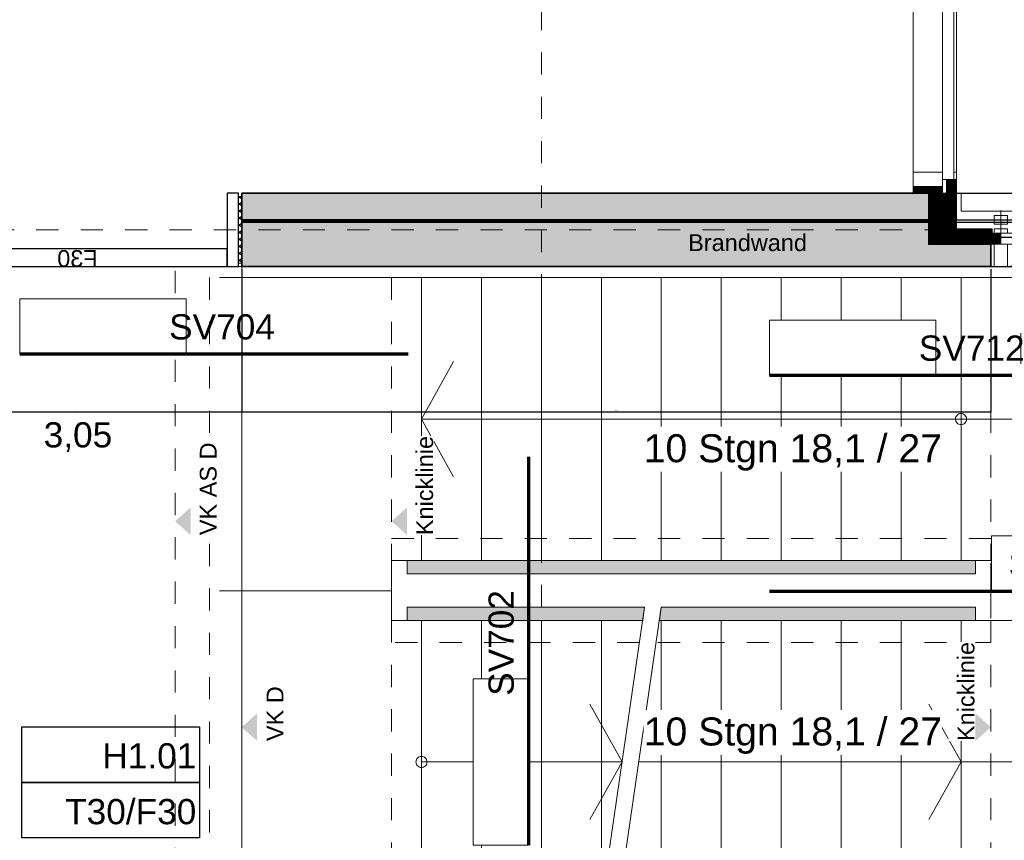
# Model space of a CAD drawing. Header units: metres. Extents: x -13 to 93, y -119 to 25.
# Tile 131 of 256: x 34.3 to 38.74, y -85.75 to -82.05. Entities that reach past the tile are written whole.
import ezdxf
from ezdxf.enums import TextEntityAlignment as Align

# ---------------------------------------------------------------- set-up
doc = ezdxf.new("R2010")
doc.units = ezdxf.units.M
doc.header["$LTSCALE"] = 0.00508
doc.header["$PDMODE"] = 1
doc.header["$PDSIZE"] = -2
for name, pattern in [('STYLE_05', [0.19684, 0.069505, -0.127335]), ('STYLE_06', [1.0537, 0.590515, -0.19684, 0.069505, -0.19684]), ('STYLE_11', [0.393677, 0.196838, -0.196838])]:
    doc.linetypes.add(name, pattern=pattern)
doc.layers.get('0').update_dxf_attribs({"lineweight": 18})
for name, color, linetype, lineweight in [('3-0-0 Dämmung', 7, 'Continuous', 18), ('3-3-0 AW Fassade', 7, 'Continuous', 18), ('3-3-0-1 AW Beton', 7, 'Continuous', 35), ('3-4-0-1 IW Beton', 7, 'Continuous', 35), ('3-4-4 ITüren', 7, 'Continuous', 25), ('3-5-4-1 Treppe Beton', 7, 'Continuous', 35), ('3-5-4-1 Treppe Beton VED', 7, 'STYLE_11', 25), ('3-5-4-2 Treppe Stahl VED', 7, 'STYLE_11', 25), ('3-5-4-3 Treppengeländer', 7, 'Continuous', 18), ('3-5-9 DeckenSonstig VED', 7, 'STYLE_11', 25), ('Ans-Kante', 7, 'Continuous', 18), ('Bemaßung', 7, 'Continuous', 18), ('Bemaßung-Achsen', 7, 'Continuous', 18), ('Bemaßung-Höhenkoten', 7, 'Continuous', 18), ('Keine', 7, 'Continuous', 18), ('Plan-Achse', 1, 'STYLE_06', 18), ('Plan-Raumstempel', 7, 'Continuous', 13), ('Plan-Text', 7, 'Continuous', 13), ('Plan-Text-Hinweis', 7, 'Continuous', 13)]:
    doc.layers.add(name, color=color, linetype=linetype, lineweight=lineweight)
doc.layers.get('0').freeze()
doc.styles.add('Arial', font='ARIAL.TTF')
doc.dimstyles.new('MTZ_200', dxfattribs={"dimtxt": 0.075762, "dimasz": 0.000706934, "dimexe": 0.001, "dimexo": 0.003, "dimgap": 0.0001, "dimtad": 1, "dimdec": 4, "dimzin": 11, "dimtxsty": 'Arial', "dimblk": 'VW_SLASH', "dimcen": 0, "dimdle": 0.001, "dimazin": 0, "dimtfac": 1, "dimtdec": 4, "dimtix": 1, "dimtmove": 0, "dimatfit": 0, "dimldrblk": 'VW_FILLEDARROW', "dimfxl": 0, "dimfrac": 2, "dimtolj": 1, "dimtzin": 11, "dimarcsym": 0})
pattern_1 = [(45, (0, 0), (0.015875, -0.015875), [])]
pattern_2 = [(-45, (0, 0), (0.015875, 0.015875), [])]
pattern_3 = [(45, (0, 0), (0.0003175, -0.0003175), [])]
pattern_4 = [(-45, (0, 0), (0.0003175, 0.0003175), [])]
pattern_5 = [(45, (0, 0), (0.0032, 0), []), (45, (0.0016, 0), (0.0032, 0), [0.0012, -0.0012])]

# ---------------------------------------------------------------- blocks, each defined once
blk = doc.blocks.new('*U181')
at = {"layer": '3-3-0 AW Fassade', "color": 7}
blk.add_line((50.8706, -75.8411), (50.9336, -75.8411), dxfattribs=at)
for points in [[(50.7386, -75.8086), (50.8706, -75.8086), (50.8706, -75.8736), (50.7386, -75.8736)], [(50.9206, -75.8086), (50.9336, -75.8086), (50.9336, -75.8736), (50.9206, -75.8736)]]:
    blk.add_lwpolyline(points, close=True, dxfattribs=at)
blk = doc.blocks.new('S_FV_F30_BT')
at = {"layer": '3-4-4 ITüren', "color": 7, "linetype": 'Continuous'}
for points in [[(-0.065, 0.33), (-0.015, 0.33), (-0.015, 0), (-0.065, 0)], [(-1.435, 0.08), (-0.065, 0.08), (-0.065, 0), (-1.435, 0)]]:
    blk.add_lwpolyline(points, close=True, dxfattribs=at)
at = {"layer": 'Plan-Text-Hinweis', "insert": (-0.8516, 0.0741), "char_height": 0.075762, "attachment_point": 1, "line_spacing_factor": 0.970546, "style": 'Arial'}
blk.add_mtext('{\\C7;\\lF30}', dxfattribs=at)
at = {"color": 7, "linetype": 'Continuous'}
blk.add_wipeout([(-1.5, 0.315), (-1.485, 0.315), (-1.485, 0.015), (-1.5, 0.015)], dxfattribs=at).dxf.layer = '3-0-0 Dämmung'
at = {"layer": '3-0-0 Dämmung', "linetype": 'Continuous', "lineweight": 5}
h = blk.add_hatch(dxfattribs=at)
h.set_pattern_fill('D_MMUNG_1_50', style=0, pattern_type=2)
h.set_pattern_definition(pattern_1)
h.paths.add_polyline_path([(-1.5, 0.315), (-1.485, 0.315), (-1.485, 0.015), (-1.5, 0.015)])
at = {"layer": '3-0-0 Dämmung', "linetype": 'Continuous', "lineweight": 13}
h = blk.add_hatch(dxfattribs=at)
h.set_pattern_fill('D_MMUNG_1_50-1', style=0, pattern_type=2)
h.set_pattern_definition(pattern_2)
h.paths.add_polyline_path([(-1.5, 0.315), (-1.485, 0.315), (-1.485, 0.015), (-1.5, 0.015)])
at = {"layer": '3-0-0 Dämmung', "color": 7, "linetype": 'Continuous'}
blk.add_lwpolyline([(-1.5, 0.315), (-1.485, 0.315), (-1.485, 0.015), (-1.5, 0.015)], close=True, dxfattribs=at)
at = {"layer": '3-4-4 ITüren', "color": 7, "linetype": 'Continuous'}
blk.add_lwpolyline([(-1.485, 0.33), (-1.435, 0.33), (-1.435, 0), (-1.485, 0)], close=True, dxfattribs=at)
at = {"color": 7, "linetype": 'Continuous'}
blk.add_wipeout([(-0.015, 0.315), (0, 0.315), (0, 0.015), (-0.015, 0.015)], dxfattribs=at).dxf.layer = '3-0-0 Dämmung'
at = {"layer": '3-0-0 Dämmung', "linetype": 'Continuous', "lineweight": 5}
h = blk.add_hatch(dxfattribs=at)
h.set_pattern_fill('D_MMUNG_1_50', style=0, pattern_type=2)
h.set_pattern_definition(pattern_1)
h.paths.add_polyline_path([(-0.015, 0.315), (0, 0.315), (0, 0.015), (-0.015, 0.015)])
at = {"layer": '3-0-0 Dämmung', "linetype": 'Continuous', "lineweight": 13}
h = blk.add_hatch(dxfattribs=at)
h.set_pattern_fill('D_MMUNG_1_50-1', style=0, pattern_type=2)
h.set_pattern_definition(pattern_2)
h.paths.add_polyline_path([(-0.015, 0.315), (0, 0.315), (0, 0.015), (-0.015, 0.015)])
at = {"layer": '3-0-0 Dämmung', "color": 7, "linetype": 'Continuous'}
blk.add_lwpolyline([(-0.015, 0.315), (0, 0.315), (0, 0.015), (-0.015, 0.015)], close=True, dxfattribs=at)
blk = doc.blocks.new('*U514')
at = {"layer": '3-3-0 AW Fassade', "color": 7}
blk.add_line((51.1336, -76.1336), (51.1336, -76.0636), dxfattribs=at)
for points in [[(51.1036, -76.0636), (51.1636, -76.0636), (51.1636, -76.0836), (51.1036, -76.0836)], [(51.1036, -76.1336), (51.1636, -76.1336), (51.1636, -76.2336), (51.1036, -76.2336)]]:
    blk.add_lwpolyline(points, close=True, dxfattribs=at)
blk = doc.blocks.new('*U571')
at = {"layer": '3-5-4-1 Treppe Beton', "lineweight": 18}
for q in [(0.9547, 2.4925), (0.9547, 1.9725)]:
    blk.add_line((0.81, 2.2325), q, dxfattribs=at)
blk = doc.blocks.new('*U572')
at = {"layer": '3-5-4-1 Treppe Beton', "lineweight": 18}
for q in [(1.5684, 0.9475), (1.5684, 0.4275)]:
    blk.add_line((1.7131, 0.6875), q, dxfattribs=at)
blk = doc.blocks.new('*U573')
at = {"layer": '3-5-4-1 Treppe Beton', "lineweight": 18}
for q in [(3.0953, 0.9475), (3.0953, 0.4275)]:
    blk.add_line((3.24, 0.6875), q, dxfattribs=at)
blk = doc.blocks.new('*U574')
at = {"layer": 'Keine', "linetype": 'Continuous', "lineweight": 0}
for points in [[(4.625, 2.87), (4.685, 2.87), (4.685, 0.05), (4.625, 0.05)], [(0.745, 1.595), (3.305, 1.595), (3.305, 1.535), (0.745, 1.535)], [(0.745, 1.325), (1.8068, 1.325), (1.815, 1.385), (0.745, 1.385)], [(3.305, 1.325), (3.305, 1.385), (1.889, 1.385), (1.8812, 1.325)]]:
    blk.add_hatch(color=9, dxfattribs=at).paths.add_polyline_path(points)
at = {"layer": '3-5-4-1 Treppe Beton', "color": 7, "linetype": 'Continuous', "lineweight": 18}
for p, q in [((0.81, 1.595), (0.81, 2.87)), ((1.08, 1.595), (1.08, 2.87)), ((1.35, 1.595), (1.35, 2.87)), ((1.62, 1.595), (1.62, 2.87)), ((1.89, 1.595), (1.89, 2.87)), ((2.16, 1.595), (2.16, 2.87)), ((2.43, 1.595), (2.43, 2.87)), ((2.7, 1.595), (2.7, 2.87)), ((2.97, 1.595), (2.97, 2.87)), ((3.24, 1.595), (3.24, 2.87)), ((0.81, 2.2325), (3.8975, 2.2325)), ((3.8975, 0.6875), (3.8975, 2.2325)), ((1.62, 0.05), (1.815, 1.385)), ((1.695, 0.05), (1.89, 1.385)), ((0.81, 1.325), (0.81, 0.05)), ((1.08, 1.325), (1.08, 0.05)), ((1.35, 1.325), (1.35, 0.05)), ((1.62, 1.325), (1.62, 0.05)), ((1.89, 1.325), (1.89, 0.05)), ((2.16, 1.325), (2.16, 0.05)), ((2.43, 1.325), (2.43, 0.05)), ((2.7, 1.325), (2.7, 0.05)), ((2.97, 1.325), (2.97, 0.05)), ((3.24, 1.325), (3.24, 0.05)), ((0.81, 0.6875), (1.7131, 0.6875))]:
    blk.add_line(p, q, dxfattribs=at)
at = {"layer": '3-5-4-1 Treppe Beton', "lineweight": 18}
blk.add_line((3.8975, 0.6875), (1.7881, 0.6875), dxfattribs=at)
at = {"layer": '3-5-4-1 Treppe Beton', "color": 7, "linetype": 'Continuous', "lineweight": 18, "flags": 128}
for points in [[(3.24, 2.2575, 0.414214), (3.215, 2.2325, 0.414214), (3.24, 2.2075, 0.414214), (3.265, 2.2325, 0.414214)], [(0.81, 0.7125, 0.414214), (0.785, 0.6875, 0.414214), (0.81, 0.6625, 0.414214), (0.835, 0.6875, 0.414214)]]:
    blk.add_lwpolyline(points, format="xyb", close=True, dxfattribs=at)
at = {"layer": '3-5-4-1 Treppe Beton VED', "lineweight": 18}
for p, q in [((0.675, 2.87), (0.675, 1.595)), ((3.375, 2.87), (3.375, 1.595)), ((0.675, 1.325), (0.675, 0.05)), ((0.675, 1.325), (0.675, 0.05)), ((3.375, 1.325), (3.375, 0.05))]:
    blk.add_line(p, q, dxfattribs=at)
at = {"layer": '3-5-4-1 Treppe Beton VED', "color": 7, "linetype": 'STYLE_05', "lineweight": 18}
for p, q in [((3.375, 1.695), (0.675, 1.695)), ((1.7916, 1.225), (0.675, 1.225)), ((3.375, 1.225), (1.8666, 1.225))]:
    blk.add_line(p, q, dxfattribs=at)
at = {"layer": '3-5-4-1 Treppe Beton VED', "lineweight": 18}
blk.add_lwpolyline([(0, 0), (-0.3, 0), (-0.3, 2.92), (0, 2.92)], dxfattribs=at)
at = {"layer": '3-5-4-2 Treppe Stahl VED', "linetype": 'STYLE_05', "lineweight": 18}
for p, q in [((3.574, 0.05), (3.574, 0.6)), ((3.646, 0.6), (3.574, 0.6)), ((3.646, 0.05), (3.646, 0.6)), ((4.489, 0.05), (4.489, 0.6)), ((4.561, 0.6), (4.489, 0.6)), ((4.561, 0.05), (4.561, 0.6)), ((3.525, 0), (3.525, -0.04)), ((3.58, 0), (3.58, -0.04)), ((3.64, 0), (3.64, -0.04)), ((3.695, 0), (3.695, -0.04)), ((4.44, 0), (4.44, -0.04)), ((4.495, 0), (4.495, -0.04)), ((4.555, 0), (4.555, -0.04)), ((4.61, 0), (4.61, -0.04))]:
    blk.add_line(p, q, dxfattribs=at)
for points in [[(3.46, -0.04), (3.76, -0.04), (3.76, -0.2), (3.46, -0.2)], [(4.375, -0.04), (4.675, -0.04), (4.675, -0.2), (4.375, -0.2)]]:
    blk.add_lwpolyline(points, close=True, dxfattribs=at)
at = {"layer": '3-5-4-3 Treppengeländer', "lineweight": 18}
blk.add_line((4.625, 0.05), (4.625, 2.87), dxfattribs=at)
at = {"layer": 'Ans-Kante', "color": 7, "linetype": 'Continuous', "lineweight": 18}
blk.add_line((0, 0), (0, 2.92), dxfattribs=at)
blk.add_line((0, 0), (0, 2.92), dxfattribs=at)
at = {"layer": 'Ans-Kante', "lineweight": 18}
for p, q in [((0, 2.87), (4.685, 2.87)), ((0.675, 1.322), (0.675, 1.595)), ((3.375, 1.335), (3.375, 1.585)), ((0.675, 1.4585), (0, 1.4585)), ((1.62, 0.05), (0, 0.05)), ((4.685, 0.05), (1.695, 0.05))]:
    blk.add_line(p, q, dxfattribs=at)
at = {"layer": 'Ans-Kante', "color": 7, "lineweight": 18}
for points in [[(3.58, 0.05), (3.64, 0.05), (3.64, 0), (3.58, 0)], [(4.495, 0.05), (4.555, 0.05), (4.555, 0), (4.495, 0)]]:
    blk.add_lwpolyline(points, close=True, dxfattribs=at)
at = {"layer": 'Keine', "color": 7, "linetype": 'STYLE_11', "lineweight": 18}
for p, q in [((0, 2.87), (-0.145, 2.87)), ((-0.145, 2.87), (-0.145, 0.05)), ((0, 1.4585), (-0.145, 1.4585)), ((0, 0.05), (-0.145, 0.05))]:
    blk.add_line(p, q, dxfattribs=at)
at = {"layer": 'Keine', "color": 7, "lineweight": 18}
for p, q in [((3.51, 1.595), (3.51, 2.87)), ((0.675, 1.595), (3.375, 1.595)), ((3.51, 1.595), (3.375, 1.595)), ((0.675, 1.325), (1.8062, 1.325)), ((0.675, 1.325), (1.8062, 1.325)), ((1.8812, 1.325), (3.375, 1.325)), ((1.8812, 1.325), (3.375, 1.325)), ((3.51, 1.325), (3.375, 1.325)), ((3.51, 0.05), (3.51, 1.325))]:
    blk.add_line(p, q, dxfattribs=at)
at = {"layer": 'Keine', "color": 7, "linetype": 'STYLE_05', "lineweight": 18}
blk.add_line((4.525, 0.05), (4.525, 2.87), dxfattribs=at)
at = {"layer": 'Keine', "color": 7, "lineweight": 18}
for points in [[(4.625, 2.87), (4.685, 2.87), (4.685, 0.05), (4.625, 0.05)], [(0.745, 1.595), (3.305, 1.595), (3.305, 1.535), (0.745, 1.535)], [(0.745, 1.325), (1.8068, 1.325), (1.815, 1.385), (0.745, 1.385)], [(3.305, 1.325), (3.305, 1.385), (1.889, 1.385), (1.8812, 1.325)]]:
    blk.add_lwpolyline(points, close=True, dxfattribs=at)
at = {"layer": 'Keine', "color": 7, "linetype": 'Continuous', "lineweight": 5}
blk.add_point((0, 0), dxfattribs=at)
at = {"layer": '3-5-4-1 Treppe Beton'}
for name in ['*U571', '*U572', '*U573']:
    blk.add_blockref(name, (0, 0), dxfattribs=at)
blk = doc.blocks.new('Treppe e1_TRH6_ost')
at = {"layer": 'Keine', "color": 7}
blk.add_blockref('*U574', (0, 0), dxfattribs=at)
blk = doc.blocks.new('VW_SLASH')
at = {"color": 0, "linetype": 'ByBlock', "lineweight": -2}
blk.add_line((0, 0), (-1, 0), dxfattribs=at)
at = {"color": 0, "linetype": 'ByBlock', "lineweight": 20}
blk.add_line((0, 0), (0, 0), dxfattribs=at)
blk = doc.blocks.new('*D642')
at = {"layer": 'Bemaßung', "color": 0, "lineweight": -2}
for p, q in [((38.569, -57.467), (45.901, -57.467)), ((45.9, -83.0323), (45.9, -57.4677)), ((38.569, -83.033), (45.901, -83.033))]:
    blk.add_line(p, q, dxfattribs=at)
at = {"layer": 'Defpoints', "color": 0, "lineweight": 0}
for p in [(38.566, -57.467), (45.9, -57.467), (38.566, -83.033)]:
    blk.add_point(p, dxfattribs=at)
at = {"layer": 'Bemaßung', "color": 0, "lineweight": -2, "xscale": 0.00070693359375, "yscale": 0.00070693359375, "zscale": 0.00070693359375}
for p, rotation in [((45.9, -57.467), 90), ((45.9, -83.033), 270)]:
    blk.add_blockref('VW_SLASH', p, dxfattribs=dict(at, rotation=rotation))
at = {"layer": 'Bemaßung', "color": 0, "insert": (45.8936, -70.25), "char_height": 0.002273, "attachment_point": 5, "rotation": 90, "style": 'Arial'}
blk.add_mtext('\\A1;1278,3m', dxfattribs=at)
blk = doc.blocks.new('VW_FILLEDARROW')
at = {"color": 0, "lineweight": -2}
blk.add_solid([(0, 0), (0, 0), (0, 0)], dxfattribs=at)
blk = doc.blocks.new('*D657')
at = {"layer": 'Bemaßung', "color": 0, "lineweight": -2}
for p, q in [((37.803, -82.835), (45.551, -82.835)), ((45.55, -82.8343), (45.55, -82.8336)), ((45.55, -82.955), (45.55, -82.835)), ((38.103, -82.955), (45.551, -82.955)), ((45.55, -82.9557), (45.55, -82.9564))]:
    blk.add_line(p, q, dxfattribs=at)
at = {"layer": 'Defpoints', "color": 0, "lineweight": 0}
for p in [(37.8, -82.835), (45.55, -82.835), (38.1, -82.955)]:
    blk.add_point(p, dxfattribs=at)
at = {"layer": 'Bemaßung', "color": 0, "lineweight": -2, "xscale": 0.00070693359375, "yscale": 0.00070693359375, "zscale": 0.00070693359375}
for p, rotation in [((45.55, -82.835), 270), ((45.55, -82.955), 90)]:
    blk.add_blockref('VW_SLASH', p, dxfattribs=dict(at, rotation=rotation))
at = {"layer": 'Bemaßung', "color": 0, "insert": (45.56, -82.81), "char_height": 0.00227, "attachment_point": 5, "rotation": 90, "style": 'Arial'}
blk.add_mtext('\\A1;6m', dxfattribs=at)
blk = doc.blocks.new('*D736')
at = {"layer": 'Bemaßung', "color": 0, "lineweight": -2}
for p, q in [((37.798, -82.955), (45.551, -82.955)), ((37.933, -82.965), (45.551, -82.965)), ((45.55, -82.9543), (45.55, -82.9536)), ((45.55, -82.965), (45.55, -82.955)), ((45.55, -82.9657), (45.55, -82.9664))]:
    blk.add_line(p, q, dxfattribs=at)
at = {"layer": 'Defpoints', "color": 0, "lineweight": 0}
for p in [(37.795, -82.955), (37.93, -82.965), (45.55, -82.955)]:
    blk.add_point(p, dxfattribs=at)
at = {"layer": 'Bemaßung', "color": 0, "lineweight": -2, "xscale": 0.00070693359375, "yscale": 0.00070693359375, "zscale": 0.00070693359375}
for p, rotation in [((45.55, -82.955), 270), ((45.55, -82.965), 90)]:
    blk.add_blockref('VW_SLASH', p, dxfattribs=dict(at, rotation=rotation))
at = {"layer": 'Bemaßung', "color": 0, "insert": (45.56, -82.93), "char_height": 0.00227, "attachment_point": 5, "rotation": 90, "style": 'Arial'}
blk.add_mtext('\\A1;0,5m', dxfattribs=at)
blk = doc.blocks.new('*D737')
at = {"layer": 'Bemaßung', "color": 0, "lineweight": -2}
for p, q in [((37.825, -82.965), (45.551, -82.965)), ((45.55, -82.9657), (45.55, -83.0572)), ((45.55, -83.1643), (45.55, -83.0828)), ((37.851, -83.165), (45.551, -83.165))]:
    blk.add_line(p, q, dxfattribs=at)
at = {"layer": 'Defpoints', "color": 0, "lineweight": 0}
for p in [(37.822, -82.965), (45.55, -82.965), (37.848, -83.165)]:
    blk.add_point(p, dxfattribs=at)
at = {"layer": 'Bemaßung', "color": 0, "lineweight": -2, "xscale": 0.00070693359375, "yscale": 0.00070693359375, "zscale": 0.00070693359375}
for p, rotation in [((45.55, -82.965), 90), ((45.55, -83.165), 270)]:
    blk.add_blockref('VW_SLASH', p, dxfattribs=dict(at, rotation=rotation))
at = {"layer": 'Bemaßung', "color": 0, "insert": (45.56, -83.07), "char_height": 0.00227, "attachment_point": 5, "rotation": 90, "style": 'Arial'}
blk.add_mtext('\\A1;10m', dxfattribs=at)
blk = doc.blocks.new('*D1193')
at = {"layer": 'Bemaßung', "color": 0, "linetype": 'Continuous', "lineweight": -2}
for p, q in [((33.8, -83.292), (33.8, -83.8217)), ((35.3, -83.292), (35.3, -83.8217)), ((35.2993, -83.8207), (33.8007, -83.8207))]:
    blk.add_line(p, q, dxfattribs=at)
at = {"layer": 'Defpoints', "color": 0, "linetype": 'Continuous', "lineweight": 0}
for p in [(33.8, -83.289), (35.3, -83.289), (33.8, -83.8207)]:
    blk.add_point(p, dxfattribs=at)
at = {"layer": 'Bemaßung', "color": 0, "linetype": 'Continuous', "lineweight": -2, "xscale": 0.00070693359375, "yscale": 0.00070693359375, "zscale": 0.00070693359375, "rotation": 180}
blk.add_blockref('VW_SLASH', (33.8, -83.8207), dxfattribs=at)
at = {"layer": 'Bemaßung', "color": 0, "linetype": 'Continuous', "lineweight": -2, "xscale": 0.00070693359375, "yscale": 0.00070693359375, "zscale": 0.00070693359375}
blk.add_blockref('VW_SLASH', (35.3, -83.8207), dxfattribs=at)
at = {"layer": 'Bemaßung', "color": 0, "linetype": 'Continuous', "lineweight": 18, "insert": (34.55, -83.8146), "char_height": 0.00227, "attachment_point": 5, "style": 'Arial'}
blk.add_mtext('\\A1;75m', dxfattribs=at)
blk = doc.blocks.new('*D1203')
at = {"layer": 'Bemaßung', "color": 0, "linetype": 'Continuous', "lineweight": -2}
for p, q in [((35.3, -83.1764), (35.3, -83.8217)), ((38.675, -83.1764), (38.675, -83.8217)), ((38.6743, -83.8207), (35.3007, -83.8207))]:
    blk.add_line(p, q, dxfattribs=at)
at = {"layer": 'Defpoints', "color": 0, "linetype": 'Continuous', "lineweight": 0}
for p in [(35.3, -83.1734), (38.675, -83.1734), (35.3, -83.8207)]:
    blk.add_point(p, dxfattribs=at)
at = {"layer": 'Bemaßung', "color": 0, "linetype": 'Continuous', "lineweight": -2, "xscale": 0.00070693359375, "yscale": 0.00070693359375, "zscale": 0.00070693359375, "rotation": 180}
blk.add_blockref('VW_SLASH', (35.3, -83.8207), dxfattribs=at)
at = {"layer": 'Bemaßung', "color": 0, "linetype": 'Continuous', "lineweight": -2, "xscale": 0.00070693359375, "yscale": 0.00070693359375, "zscale": 0.00070693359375}
blk.add_blockref('VW_SLASH', (38.675, -83.8207), dxfattribs=at)
at = {"layer": 'Bemaßung', "color": 0, "linetype": 'Continuous', "lineweight": 18, "insert": (36.9875, -83.8144), "char_height": 0.002273, "attachment_point": 5, "style": 'Arial'}
blk.add_mtext('\\A1;168,75m', dxfattribs=at)
blk = doc.blocks.new('S_Türnr')
at = {"layer": 'Plan-Text-Hinweis', "color": 7, "linetype": 'Continuous', "lineweight": 25}
for points in [[(-0.4, 0.25), (0.4, 0.25), (0.4, 0), (-0.4, 0)], [(-0.4, 0), (0.4, 0), (0.4, -0.25), (-0.4, -0.25)]]:
    blk.add_lwpolyline(points, close=True, dxfattribs=at)
at = {"layer": 'Keine', "color": 0, "flags": 1}
blk.add_attdef('Plannummer', (-0.4, -0.4546), '', height=0.1136, dxfattribs=at)
at = {"layer": 'Plan-Raumstempel', "color": 7, "style": 'Arial'}
for tag, p in [('Türnummer', (0.3857, 0.1768)), ('Brand', (0.3857, -0.0745))]:
    blk.add_attdef(tag, text='', height=0.1136, dxfattribs=at).set_placement(p, align=Align.TOP_RIGHT)
blk = doc.blocks.new('S_Detailverweis V')
at = {"color": 7, "linetype": 'Continuous', "lineweight": 18}
blk.add_wipeout([(0.5, 0.25), (1.25, 0.25), (1.25, 0), (0.5, 0)], dxfattribs=at).dxf.layer = 'Keine'
at = {"layer": 'Bemaßung-Achsen', "lineweight": 70}
blk.add_line((-0.5, 0), (1.25, 0), dxfattribs=at)
at = {"layer": 'Keine', "color": 7, "linetype": 'Continuous', "lineweight": 18}
blk.add_lwpolyline([(0.5, 0.25), (1.25, 0.25), (1.25, 0), (0.5, 0)], close=True, dxfattribs=at)
at = {"layer": 'Plan-Raumstempel', "color": 7, "style": 'Arial'}
blk.add_attdef('Detailnummer', text='', height=0.1136, dxfattribs=at).set_placement((0.5771, 0.1804), align=Align.TOP_LEFT)
blk = doc.blocks.new('S_VK Rohbau')
at = {"layer": 'Bemaßung-Höhenkoten', "color": 7, "linetype": 'Continuous', "lineweight": 35}
blk.add_solid([(-0.0625, 0.07), (0, 0), (0.0625, 0.07)], dxfattribs=at)
blk = doc.blocks.new('Treppe e1_TRH6_text_ost')
at = {"layer": 'Plan-Text-Hinweis', "color": 7}
ref = blk.add_blockref('S_Detailverweis V', (0.1803, 2.546), dxfattribs=dict(at, xscale=-1))
ref.add_attrib('Detailnummer', 'SV704', dxfattribs={"layer": 'Plan-Raumstempel', "color": 7, "height": 0.11364, "style": 'Arial'}).set_placement((-0.3969, 2.7263), align=Align.TOP_LEFT)
ref = blk.add_blockref('S_Detailverweis V', (3.5572, 2.45), dxfattribs=dict(at, xscale=-1))
ref.add_attrib('Detailnummer', 'SV712', dxfattribs={"layer": 'Plan-Raumstempel', "color": 7, "height": 0.11364, "style": 'Arial'}).set_placement((2.98, 2.6304), align=Align.TOP_LEFT)
ref = blk.add_blockref('S_Detailverweis V', (1.2222, 1.5838), dxfattribs=dict(at, xscale=-1, rotation=90))
ref.add_attrib('Detailnummer', 'SV702', dxfattribs={"layer": 'Plan-Raumstempel', "color": 7, "height": 0.11364, "rotation": 90, "style": 'Arial'}).set_placement((1.0418, 1.0066), align=Align.TOP_LEFT)
at = {"layer": 'Plan-Text-Hinweis', "color": 7, "xscale": -1, "rotation": -90}
for p in [(-0.37, 1.7933), (-0.07, 0.8653), (4.555, 0.8653)]:
    blk.add_blockref('S_VK Rohbau', p, dxfattribs=at)
at = {"layer": 'Plan-Text-Hinweis', "color": 7}
blk.add_blockref('S_Detailverweis V', (2.8072, 1.4783), dxfattribs=at).add_auto_attribs({'Detailnummer': 'SV705'})
at = {"layer": 'Plan-Text-Hinweis', "color": 7, "rotation": 90}
blk.add_blockref('S_VK Rohbau', (3.305, 0.8653), dxfattribs=at)
at = {"layer": 'Plan-Text-Hinweis', "color": 7}
ref = blk.add_blockref('S_Detailverweis V', (0.1803, 0.0433), dxfattribs=dict(at, xscale=-1))
ref.add_attrib('Detailnummer', 'SV713', dxfattribs={"layer": 'Plan-Raumstempel', "color": 7, "height": 0.11364, "style": 'Arial'}).set_placement((-0.3969, 0.2236), align=Align.TOP_LEFT)
at = {"layer": 'Plan-Text-Hinweis', "color": 7, "insert": (4.7432, 0.8028), "char_height": 0.07576, "attachment_point": 7, "rotation": 90, "line_spacing_factor": 0.970546, "style": 'Arial'}
blk.add_mtext('VK Podest', dxfattribs=at)
at = {"color": 7, "lineweight": 18}
for points, layer in [([(1.7408, 2.0162), (3.0842, 2.0162), (3.0842, 2.219), (1.7408, 2.219)], 'Plan-Text'), ([(1.7408, 0.7399), (3.0842, 0.7399), (3.0842, 0.9427), (1.7408, 0.9427)], 'Plan-Text'), ([(0.7967, 1.7308), (0.7967, 2.1778), (0.6746, 2.1778), (0.6746, 1.7308)], 'Plan-Text-Hinweis')]:
    blk.add_wipeout(points, dxfattribs=at).dxf.layer = layer
at = {"layer": 'Keine', "color": 7, "linetype": 'Continuous', "lineweight": 5}
blk.add_point((-0.07, 0.0213), dxfattribs=at)
at = {"layer": 'Plan-Text-Hinweis', "color": 7}
blk.add_blockref('S_Detailverweis V', (4.1928, 2.45), dxfattribs=at).add_auto_attribs({'Detailnummer': 'SV712'})
at = {"layer": 'Plan-Text-Hinweis', "color": 7, "xscale": -1, "rotation": -90}
blk.add_blockref('S_VK Rohbau', (0.605, 1.7933), dxfattribs=at)
at = {"layer": 'Plan-Text', "color": 7, "char_height": 0.12627, "attachment_point": 1, "line_spacing_factor": 0.967741, "style": 'Arial'}
for insert in [(1.7408, 2.1855), (1.7408, 0.9092)]:
    blk.add_mtext('10 Stgn 18,1 / 27\\P', dxfattribs=dict(at, insert=insert))
at = {"layer": 'Plan-Text-Hinweis', "color": 7, "insert": (0.7932, 1.7308), "char_height": 0.07576, "attachment_point": 7, "rotation": 90, "line_spacing_factor": 0.970546, "style": 'Arial'}
blk.add_mtext('Knicklinie', dxfattribs=at)
at = {"color": 7, "lineweight": 18}
for points in [[(-0.1783, 1.7308), (-0.1783, 2.1481), (-0.3004, 2.1481), (-0.3004, 1.7308)], [(3.235, 0.8028), (3.235, 1.2498), (3.1129, 1.2498), (3.1129, 0.8028)], [(0.1217, 0.8028), (0.1217, 1.0497), (-0.0004, 1.0497), (-0.0004, 0.8028)]]:
    blk.add_wipeout(points, dxfattribs=at).dxf.layer = 'Plan-Text-Hinweis'
at = {"layer": 'Plan-Text-Hinweis', "color": 7, "char_height": 0.07576, "attachment_point": 7, "rotation": 90, "line_spacing_factor": 0.970546, "style": 'Arial'}
for s, insert in [('VK AS D', (-0.1818, 1.7308)), ('Knicklinie', (3.2315, 0.8028)), ('VK D', (0.1182, 0.8028))]:
    blk.add_mtext(s, dxfattribs=dict(at, insert=insert))

msp = doc.modelspace()

# ---------------------------------------------------------------- linework, layer by layer
at = {"layer": '3-3-0 AW Fassade'}
msp.add_lwpolyline([(38.507, -80.65), (38.457, -80.65), (38.457, -82.7725), (38.507, -82.7725)], close=True, dxfattribs=at)
at = {"layer": '3-3-0 AW Fassade', "color": 7, "lineweight": 18}
msp.add_lwpolyline([(38.72, -83.015), (40.91, -83.015), (40.91, -83.065), (38.72, -83.065)], close=True, dxfattribs=at)
at = {"layer": 'Ans-Kante', "color": 8}
for p, q in [((38.52, -82.74), (38.52, -59.85)), ((38.325, -82.74), (38.325, -80.71))]:
    msp.add_line(p, q, dxfattribs=at)
at = {"layer": 'Ans-Kante', "color": 8, "linetype": 'STYLE_11'}
msp.add_line((40.88, -83.165), (38.675, -83.165), dxfattribs=at)

# ---------------------------------------------------------------- block references
at = {"layer": '3-3-0 AW Fassade', "color": 7}
msp.add_blockref('*U181', (-12.41363701, -6.93135892), dxfattribs=at)
at = {"layer": '3-4-4 ITüren', "color": 7, "xscale": -1}
msp.add_blockref('S_FV_F30_BT', (33.8, -83.165), dxfattribs=at)
at = {"layer": 'Plan-Text-Hinweis', "color": 7}
msp.add_blockref('S_Türnr', (34.71, -85.49), dxfattribs=at).add_auto_attribs({'Türnummer': 'H1.01', 'Brand': 'T30/F30'})

# ---------------------------------------------------------------- texts
at = {"layer": 'Plan-Text-Hinweis', "attachment_point": 1, "line_spacing_factor": 0.967741, "style": 'Arial'}
for s, insert, char_height in [('{\\C7;\\lBrandwand}', (37.31086974, -83.01947869), 0.0757622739), ('{\\C7;\\l3,05}', (34.40800899, -83.86664964), 0.1136434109)]:
    msp.add_mtext(s, dxfattribs=dict(at, insert=insert, char_height=char_height))

# ---------------------------------------------------------------- dimensions: what is measured, and where the dimension line sits
at = {"layer": 'Bemaßung', "color": 7, "linetype": 'Continuous', "lineweight": 18}
dim = msp.add_linear_dim(base=(33.8, -83.8207272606), p1=(35.3, -83.2889689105), p2=(33.8, -83.2889689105), dimstyle='MTZ_200', override={"dimtxt": 0.002273, "dimgap": 0.005, "dimdec": 8, "dimlfac": 50, "dimpost": '<>m', "dimtxsty": 'Arial', "dimtmove": 2}, dxfattribs=at)
dim.commit()
dim.dimension.update_dxf_attribs({"geometry": '*D1193', "text_midpoint": (34.55, -83.8145714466)})

# ---------------------------------------------------------------- next in the draw order: block references
at = {"layer": '3-5-4-1 Treppe Beton', "color": 7}
msp.add_blockref('Treppe e1_TRH6_ost', (35.3, -86.085), dxfattribs=at)

# ---------------------------------------------------------------- next in the draw order: dimensions: what is measured, and where the dimension line sits
at = {"layer": 'Bemaßung', "color": 7, "linetype": 'Continuous', "lineweight": 18}
dim = msp.add_linear_dim(base=(35.3, -83.8207272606), p1=(38.675, -83.1734144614), p2=(35.3, -83.1734144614), dimstyle='MTZ_200', override={"dimtxt": 0.002273, "dimgap": 0.005, "dimdec": 8, "dimlfac": 50, "dimpost": '<>m', "dimtxsty": 'Arial', "dimtmove": 2}, dxfattribs=at)
dim.commit()
dim.dimension.update_dxf_attribs({"geometry": '*D1203', "text_midpoint": (36.9875, -83.8143613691)})

# ---------------------------------------------------------------- next in the draw order: wipeouts: each hides what was drawn before it
at = {"color": 7, "linetype": 'Continuous'}
msp.add_wipeout([(35.3, -82.965), (38.395, -82.965), (38.395, -82.955), (35.3, -82.955)], dxfattribs=at).dxf.layer = '3-0-0 Dämmung'
at = {"color": 7, "linetype": 'Continuous', "lineweight": 18}
msp.add_wipeout([(38.457, -82.7725), (38.507, -82.7725), (38.507, -83.033), (38.457, -83.033)], dxfattribs=at).dxf.layer = '3-3-0 AW Fassade'

# ---------------------------------------------------------------- next in the draw order: hatches: boundary and pattern name
at = {"layer": '3-0-0 Dämmung', "linetype": 'Continuous', "lineweight": 5}
h = msp.add_hatch(dxfattribs=at)
h.set_pattern_fill('D_MMUNG_1_50', style=0, pattern_type=2)
h.set_pattern_definition(pattern_3)
h.paths.add_polyline_path([(35.3, -82.965), (38.395, -82.965), (38.395, -82.955), (35.3, -82.955)])
at = {"layer": '3-0-0 Dämmung', "linetype": 'Continuous', "lineweight": 13}
h = msp.add_hatch(dxfattribs=at)
h.set_pattern_fill('D_MMUNG_1_50-1', style=0, pattern_type=2)
h.set_pattern_definition(pattern_4)
h.paths.add_polyline_path([(35.3, -82.965), (38.395, -82.965), (38.395, -82.955), (35.3, -82.955)])

# ---------------------------------------------------------------- next in the draw order: linework, layer by layer
at = {"layer": '3-0-0 Dämmung', "color": 7, "linetype": 'Continuous'}
msp.add_lwpolyline([(35.3, -82.965), (38.395, -82.965), (38.395, -82.955), (35.3, -82.955)], close=True, dxfattribs=at)
at = {"layer": '3-3-0 AW Fassade', "color": 7, "linetype": 'Continuous', "lineweight": 18}
msp.add_lwpolyline([(38.457, -82.7725), (38.507, -82.7725), (38.507, -83.033), (38.457, -83.033)], close=True, dxfattribs=at)

# ---------------------------------------------------------------- next in the draw order: block references
at = {"layer": 'Plan-Text-Hinweis', "color": 7}
msp.add_blockref('Treppe e1_TRH6_text_ost', (35.37, -86.10628404), dxfattribs=at)

# ---------------------------------------------------------------- next in the draw order: linework, layer by layer
at = {"layer": 'Plan-Achse'}
msp.add_line((36.65, -118.5), (36.65, 6.75), dxfattribs=at)

# ---------------------------------------------------------------- next in the draw order: wipeouts: each hides what was drawn before it
at = {"color": 7, "linetype": 'Continuous'}
msp.add_wipeout([(38.52, -82.7725), (38.52, -82.97788462), (38.52, -82.995), (38.475, -82.995), (38.475, -82.7725)], dxfattribs=at).dxf.layer = '3-0-0 Dämmung'

# ---------------------------------------------------------------- next in the draw order: hatches: boundary and pattern name
at = {"layer": '3-0-0 Dämmung', "linetype": 'Continuous', "lineweight": 5}
h = msp.add_hatch(dxfattribs=at)
h.set_pattern_fill('D_MMUNG_1_50', style=0, pattern_type=2)
h.set_pattern_definition(pattern_3)
h.paths.add_polyline_path([(38.52, -82.7725), (38.52, -82.97788462), (38.52, -82.995), (38.475, -82.995), (38.475, -82.7725)])
at = {"layer": '3-0-0 Dämmung', "linetype": 'Continuous', "lineweight": 13}
h = msp.add_hatch(dxfattribs=at)
h.set_pattern_fill('D_MMUNG_1_50-1', style=0, pattern_type=2)
h.set_pattern_definition(pattern_4)
h.paths.add_polyline_path([(38.52, -82.7725), (38.52, -82.97788462), (38.52, -82.995), (38.475, -82.995), (38.475, -82.7725)])

# ---------------------------------------------------------------- next in the draw order: linework, layer by layer
at = {"layer": '3-0-0 Dämmung', "color": 7, "linetype": 'Continuous'}
msp.add_lwpolyline([(38.52, -82.7725), (38.52, -82.97788462), (38.52, -82.995), (38.475, -82.995), (38.475, -82.7725)], close=True, dxfattribs=at)
at = {"layer": '3-3-0 AW Fassade', "color": 7, "lineweight": 18}
msp.add_lwpolyline([(38.54, -82.835), (41.05, -82.835), (41.05, -82.915), (38.54, -82.915)], close=True, dxfattribs=at)

# ---------------------------------------------------------------- next in the draw order: wipeouts: each hides what was drawn before it
at = {"color": 7, "linetype": 'Continuous'}
msp.add_wipeout([(38.395, -82.835), (38.395, -83.04730769), (38.395, -83.065), (38.475, -83.065), (38.475, -82.835)], dxfattribs=at).dxf.layer = '3-0-0 Dämmung'

# ---------------------------------------------------------------- next in the draw order: hatches: boundary and pattern name
at = {"layer": '3-0-0 Dämmung', "linetype": 'Continuous', "lineweight": 5}
h = msp.add_hatch(dxfattribs=at)
h.set_pattern_fill('D_MMUNG_1_50', style=0, pattern_type=2)
h.set_pattern_definition(pattern_3)
h.paths.add_polyline_path([(38.395, -82.835), (38.395, -83.04730769), (38.395, -83.065), (38.475, -83.065), (38.475, -82.835)])
at = {"layer": '3-0-0 Dämmung', "linetype": 'Continuous', "lineweight": 13}
h = msp.add_hatch(dxfattribs=at)
h.set_pattern_fill('D_MMUNG_1_50-1', style=0, pattern_type=2)
h.set_pattern_definition(pattern_4)
h.paths.add_polyline_path([(38.395, -82.835), (38.395, -83.04730769), (38.395, -83.065), (38.475, -83.065), (38.475, -82.835)])

# ---------------------------------------------------------------- next in the draw order: linework, layer by layer
at = {"layer": '3-0-0 Dämmung', "color": 7, "linetype": 'Continuous'}
msp.add_lwpolyline([(38.395, -82.835), (38.395, -83.04730769), (38.395, -83.065), (38.475, -83.065), (38.475, -82.835)], close=True, dxfattribs=at)

# ---------------------------------------------------------------- next in the draw order: dimensions: what is measured, and where the dimension line sits
at = {"layer": 'Bemaßung'}
dim = msp.add_linear_dim(base=(45.55, -82.955), p1=(37.93, -82.965), p2=(37.795, -82.955), angle=90, dimstyle='MTZ_200', override={"dimtxt": 0.002273, "dimgap": 0.01, "dimdec": 3, "dimlfac": 50, "dimpost": '<>m', "dimtxsty": 'Arial', "dimtix": 0, "dimtmove": 2}, dxfattribs=at)
dim.commit()
dim.dimension.update_dxf_attribs({"geometry": '*D736', "text_midpoint": (45.56, -82.93), "dimtype": 160})

# ---------------------------------------------------------------- next in the draw order: wipeouts: each hides what was drawn before it
at = {"color": 7, "linetype": 'Continuous'}
msp.add_wipeout([(38.457, -82.835), (38.457, -82.805), (38.325, -82.805), (38.325, -82.835)], dxfattribs=at).dxf.layer = '3-0-0 Dämmung'
at = {"color": 7, "linetype": 'Continuous', "lineweight": 18}
msp.add_wipeout([(38.68, -83.014), (38.68, -82.995), (38.475, -82.995), (38.475, -83.065), (38.72, -83.065), (38.72, -83.015), (38.68, -83.015)], dxfattribs=at).dxf.layer = '3-0-0 Dämmung'

# ---------------------------------------------------------------- next in the draw order: hatches: boundary and pattern name
at = {"layer": '3-0-0 Dämmung', "linetype": 'Continuous', "lineweight": 5}
h = msp.add_hatch(dxfattribs=at)
h.set_pattern_fill('D_MMUNG_1_50', style=0, pattern_type=2)
h.set_pattern_definition(pattern_3)
h.paths.add_polyline_path([(38.457, -82.835), (38.457, -82.805), (38.325, -82.805), (38.325, -82.835)])
at = {"layer": '3-0-0 Dämmung', "linetype": 'Continuous', "lineweight": 13}
h = msp.add_hatch(dxfattribs=at)
h.set_pattern_fill('D_MMUNG_1_50-1', style=0, pattern_type=2)
h.set_pattern_definition(pattern_4)
h.paths.add_polyline_path([(38.457, -82.835), (38.457, -82.805), (38.325, -82.805), (38.325, -82.835)])
at = {"layer": '3-0-0 Dämmung', "linetype": 'Continuous', "lineweight": 5}
h = msp.add_hatch(dxfattribs=at)
h.set_pattern_fill('D_MMUNG_1_50', style=0, pattern_type=2)
h.set_pattern_definition(pattern_3)
h.paths.add_polyline_path([(38.68, -83.014), (38.68, -82.995), (38.475, -82.995), (38.475, -83.065), (38.72, -83.065), (38.72, -83.015), (38.68, -83.015)])
at = {"layer": '3-0-0 Dämmung', "linetype": 'Continuous', "lineweight": 13}
h = msp.add_hatch(dxfattribs=at)
h.set_pattern_fill('D_MMUNG_1_50-1', style=0, pattern_type=2)
h.set_pattern_definition(pattern_4)
h.paths.add_polyline_path([(38.68, -83.014), (38.68, -82.995), (38.475, -82.995), (38.475, -83.065), (38.72, -83.065), (38.72, -83.015), (38.68, -83.015)])
at = {"layer": '3-3-0-1 AW Beton', "linetype": 'Continuous', "lineweight": 0}
msp.add_hatch(color=255, dxfattribs=at).paths.add_polyline_path([(35.3, -82.835), (38.395, -82.835), (38.395, -82.955), (35.3, -82.955)])
at = {"layer": '3-3-0-1 AW Beton', "linetype": 'Continuous', "lineweight": 13}
h = msp.add_hatch(dxfattribs=at)
h.set_pattern_fill('STAHLBETON_1_50', style=0, pattern_type=2)
h.set_pattern_definition(pattern_5)
h.paths.add_polyline_path([(35.3, -82.835), (38.395, -82.835), (38.395, -82.955), (35.3, -82.955)])
at = {"layer": '3-4-0-1 IW Beton', "linetype": 'Continuous', "lineweight": 0}
msp.add_hatch(color=255, dxfattribs=at).paths.add_polyline_path([(35.3, -82.965), (38.395, -82.965), (38.395, -83.065), (38.675, -83.065), (38.675, -83.165), (35.3, -83.165)])
at = {"layer": '3-4-0-1 IW Beton', "linetype": 'Continuous', "lineweight": 13}
h = msp.add_hatch(dxfattribs=at)
h.set_pattern_fill('STAHLBETON_1_50', style=0, pattern_type=2)
h.set_pattern_definition(pattern_5)
h.paths.add_polyline_path([(35.3, -82.965), (38.395, -82.965), (38.395, -83.065), (38.675, -83.065), (38.675, -83.165), (35.3, -83.165)])

# ---------------------------------------------------------------- next in the draw order: linework, layer by layer
at = {"layer": '3-0-0 Dämmung', "color": 7, "linetype": 'Continuous'}
msp.add_lwpolyline([(38.457, -82.835), (38.457, -82.805), (38.325, -82.805), (38.325, -82.835)], close=True, dxfattribs=at)
at = {"layer": '3-0-0 Dämmung', "color": 7, "linetype": 'Continuous', "lineweight": 18}
msp.add_lwpolyline([(38.68, -83.014), (38.68, -82.995), (38.475, -82.995), (38.475, -83.065), (38.72, -83.065), (38.72, -83.015), (38.68, -83.015)], close=True, dxfattribs=at)
at = {"layer": '3-3-0 AW Fassade', "color": 7, "lineweight": 18}
msp.add_lwpolyline([(38.69, -82.9345), (38.75, -82.9345), (38.75, -82.9745), (38.69, -82.9745)], close=True, dxfattribs=at)
at = {"layer": '3-3-0-1 AW Beton', "color": 7}
msp.add_lwpolyline([(35.3, -82.835), (38.395, -82.835), (38.395, -82.955), (35.3, -82.955)], close=True, dxfattribs=at)
at = {"layer": '3-4-0-1 IW Beton', "color": 7}
msp.add_lwpolyline([(35.3, -82.965), (38.395, -82.965), (38.395, -83.065), (38.675, -83.065), (38.675, -83.165), (35.3, -83.165)], close=True, dxfattribs=at)
at = {"layer": '3-5-9 DeckenSonstig VED', "color": 7, "linetype": 'STYLE_11', "lineweight": 25}
msp.add_lwpolyline([(41.55, -82.985), (40.865, -82.985), (40.865, -83.165), (35.3, -83.165), (35.3, -82.835), (41.55, -82.835)], close=True, dxfattribs=at)
at = {"layer": 'Keine', "linetype": 'STYLE_06', "lineweight": 18}
msp.add_line((38.72, -83.013), (38.72, -82.892), dxfattribs=at)
at = {"layer": 'Plan-Achse'}
msp.add_line((-9.42493716, -83), (50.475, -83), dxfattribs=at)

# ---------------------------------------------------------------- next in the draw order: block references
at = {"layer": '3-3-0 AW Fassade', "color": 7}
msp.add_blockref('*U514', (-12.41363701, -6.93135892), dxfattribs=at)

# ---------------------------------------------------------------- next in the draw order: dimensions: what is measured, and where the dimension line sits
at = {"layer": 'Bemaßung'}
dim = msp.add_linear_dim(base=(45.9, -57.467), p1=(38.566, -83.033), p2=(38.566, -57.467), angle=90, dimstyle='MTZ_200', override={"dimtxt": 0.002273, "dimgap": 0.005, "dimdec": 8, "dimlfac": 50, "dimpost": '<>m', "dimtxsty": 'Arial', "dimtmove": 2}, dxfattribs=at)
dim.commit()
dim.dimension.update_dxf_attribs({"geometry": '*D642', "text_midpoint": (45.8936341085, -70.25)})
for base, p1, p2, override, picture, middle in [((45.55, -82.835), (38.1, -82.955), (37.8, -82.835), {"dimtxt": 0.002273, "dimgap": 0.01, "dimdec": 3, "dimlfac": 50, "dimpost": '<>m', "dimtxsty": 'Arial', "dimtix": 0, "dimtmove": 2}, '*D657', (45.56, -82.81)), ((45.55, -82.965), (37.848, -83.165), (37.822, -82.965), {"dimtxt": 0.002273, "dimgap": 0.01, "dimdec": 3, "dimlfac": 50, "dimpost": '<>m', "dimtxsty": 'Arial', "dimtmove": 2}, '*D737', (45.56, -83.07))]:
    dim = msp.add_linear_dim(base=base, p1=p1, p2=p2, angle=90, dimstyle='MTZ_200', override=override, dxfattribs=at)
    dim.commit()
    dim.dimension.update_dxf_attribs({"geometry": picture, "text_midpoint": middle, "dimtype": 160})

doc.saveas('drawing.dxf')
